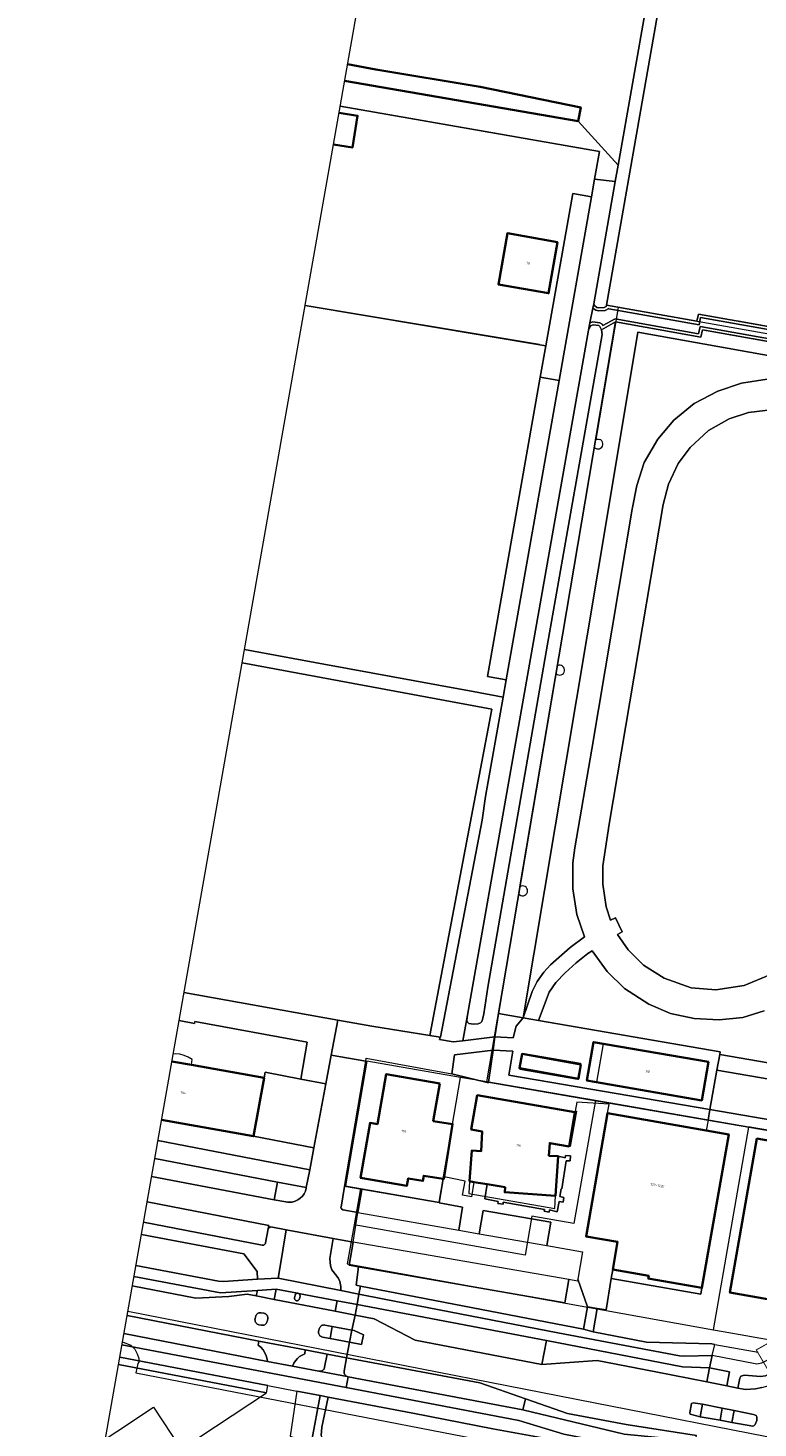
# Model space of a CAD drawing. Header units: metres. Extents: x 2514 to 227642, y 1683 to 852646.
# Tile 4 of 256: x 113345 to 113492, y 426248 to 426531. Entities that reach past the tile are written whole.
import ezdxf
from ezdxf.enums import TextEntityAlignment as Align
from ezdxf.lldxf.tags import DXFTag

# ---------------------------------------------------------------- set-up
doc = ezdxf.new("R2010")
doc.units = ezdxf.units.M
doc.linetypes.add('IE-TERREINAFSCHEIDING', pattern=[10, 8, -2])
doc.linetypes.add('XX-CENTER', pattern=[8, 5, -1, 1, -1])
for name, color, linetype, lineweight in [('B-WE-GK-BESCHOEIING-G', 252, 'GK-BESCHOEIING', 35), ('B-WE-GR-BEPLANTING_CULTUUR_BOSPLANTSOEN-GV', 252, 'Continuous', 18), ('B-WE-GR-BEPLANTING_CULTUUR_HEESTERS-GV', 252, 'Continuous', 18), ('B-WE-GR-GROENVOORZIENING-GV', 252, 'Continuous', 18), ('B-WE-IE-TERREINAFSCHEIDING-G', 252, 'IE-TERREINAFSCHEIDING', 18), ('B-WE-IE-TERREINAFSCHEIDING_KUNSTMATIG_HEKWERK-G', 252, 'IE-TERREINAFSCHEIDING-KUNSTMATIG', 18), ('B-WE-KG-GRENS_PERCEEL-GV', 252, 'KG-PERCEEL', 18), ('B-WE-OG-BEBOUWING-GV', 4, 'Continuous', 35), ('B-WE-OG-BEBOUWING_HUISNUMMER-T25-200', 7, 'Continuous', 25), ('B-WE-OG-BEBOUWING_LUIFEL-GV', 252, 'Continuous', 18), ('B-WE-OG-BEBOUWING_OVERBOUWING-GV', 4, 'Continuous', 18), ('B-WE-OG-BEBOUWING_SCHUUR-GV', 252, 'Continuous', 35), ('B-WE-OG-TERREIN_CULTUURSCHEIDING-GV', 252, 'Continuous', 18), ('B-WE-OG-WATER-GV', 252, 'Continuous', 18), ('B-WE-VH-VERHARDING_ASFALT-GV', 252, 'Continuous', 18), ('B-WE-VH-VERHARDING_BETONSTRAATSTEEN-GV', 252, 'Continuous', 18), ('B-WE-VH-VERHARDING_GESLOTEN-GV', 252, 'Continuous', 18), ('B-WE-VH-VERHARDING_OPEN-GV', 252, 'Continuous', 18), ('B-WE-VH-VERHARDING_TEGEL-GV', 252, 'Continuous', 18), ('B-WE-VH-VERHARDING_TEGEL_RUBBER-GV', 252, 'Continuous', 18), ('N-WE-KG-WERKGRENS-G', 7, 'XX-CENTER', 35)]:
    doc.layers.add(name, color=color, linetype=linetype, lineweight=lineweight)
doc.layers.add('X-XX-AL-HULPLIJN-G', color=6, linetype='Continuous', lineweight=18, plot=False)
doc.styles.add('NLCS-ISO-M200-T25', font='NLCS-ISO.ttf', dxfattribs={"height": 0.5})
doc.styles.get("Standard").update_dxf_attribs({"font": 'romans'})
doc.linetypes.add('GK-BESCHOEIING', pattern='A,30,-5,[1,NLCS.SHX,S=1,R=0,X=0,Y=0],-5', length=40)
doc.linetypes.add('IE-TERREINAFSCHEIDING-KUNSTMATIG', pattern='A,4,[82,NLCS.SHX,S=0.75,R=90,X=0,Y=0],4,-2', length=10)
tags = doc.linetypes.add('KG-PERCEEL', pattern='A,5.5,-2,["P",Standard,S=1.8,R=0,X=-0.5,Y=-0.9],-2,5.5,-2,[5,NLCS.SHX,S=0.75,R=0,X=0,Y=0],-2', length=19).pattern_tags.tags
tags[6] = DXFTag(74, 10)

msp = doc.modelspace()

# ---------------------------------------------------------------- linework, layer by layer
at = {"layer": 'B-WE-GK-BESCHOEIING-G', "ltscale": 0.5}
msp.add_lwpolyline([(113408.615, 426520.363), (113455.751, 426512.218), (113456.277, 426515.007), (113435.943, 426519.16), (113414.928, 426522.656), (113409.209, 426523.735)], dxfattribs=at)
at = {"layer": 'B-WE-GR-BEPLANTING_CULTUUR_BOSPLANTSOEN-GV'}
msp.add_lwpolyline([(113360.278, 426245.847), (113362.62, 426247.4), (113370.009, 426252.303), (113375.628, 426243.834), (113392.818, 426255.239), (113362.938, 426260.956)], dxfattribs=at)
at = {"layer": 'B-WE-GR-BEPLANTING_CULTUUR_HEESTERS-GV'}
for points in [[(113458.454, 426496.952), (113454.67, 426497.62), (113449.237, 426466.837), (113448.114, 426460.473), (113451.899, 426459.815)], [(113451.899, 426459.815), (113448.114, 426460.473), (113437.434, 426399.966), (113441.218, 426399.295)], [(113437.685, 426317.991), (113438.616, 426324.453), (113430.814, 426323.524), (113430.245, 426319.669), (113437.67, 426317.884)], [(113412.102, 426296.312), (113408.585, 426296.924), (113407.878, 426292.756), (113407.871, 426292.683), (113407.876, 426292.61), (113407.891, 426292.539), (113407.918, 426292.471), (113407.955, 426292.408), (113408.272, 426292.21), (113411.309, 426291.664)], [(113453.078, 426273.428), (113411.436, 426280.701), (113410.907, 426276.978), (113411.816, 426276.802), (113456.855, 426268.092), (113457.671, 426272.582), (113455.68, 426278.227), (113455.614, 426277.801), (113453.896, 426278.132)], [(113403.648, 426254.667), (113398.958, 426255.567), (113397.606, 426246.506), (113401.712, 426244.937), (113401.994, 426245.652)]]:
    msp.add_lwpolyline(points, close=True, dxfattribs=at)
for points in [[(113370.267, 426302.581), (113395.06, 426297.806), (113400.876, 426296.713), (113401.553, 426300.306), (113370.903, 426306.19)], [(113366.462, 426280.969), (113383.158, 426277.814), (113384.172, 426277.756), (113391.035, 426278.169), (113390.978, 426279.765), (113388.249, 426283.334), (113367.568, 426287.247)]]:
    msp.add_lwpolyline(points, dxfattribs=at)
at = {"layer": 'B-WE-GR-GROENVOORZIENING-GV'}
for points in [[(113444.662, 426331.005), (113439.669, 426331.862), (113438.955, 426327.177), (113442.668, 426326.99), (113443.256, 426329.302)], [(113512.488, 426315.511), (113509.588, 426316.023), (113508.202, 426308.062), (113482.377, 426312.455), (113482.006, 426310.358), (113510.211, 426305.5), (113510.857, 426306.08)], [(113454.198, 426303.12), (113453.183, 426303.169), (113453.155, 426302.721), (113451.732, 426303.028), (113451.209, 426295.06), (113440.93, 426295.752), (113441.004, 426296.759), (113437.374, 426297.38), (113436.887, 426294.41), (113439.596, 426293.928), (113439.556, 426293.466), (113440.593, 426293.387), (113440.604, 426293.751), (113448.973, 426292.289), (113448.905, 426291.927), (113449.908, 426291.747), (113449.978, 426292.224), (113451.554, 426291.829), (113451.905, 426293.9), (113452.749, 426293.754), (113452.884, 426294.732), (113452.052, 426294.884), (113452.322, 426296.484), (113452.452, 426296.477), (113453.363, 426302.136), (113454.131, 426302.105)]]:
    msp.add_lwpolyline(points, close=True, dxfattribs=at)
for points in [[(113370.903, 426306.19), (113401.553, 426300.306), (113402.389, 426304.74), (113390.244, 426307.093), (113371.644, 426310.401)], [(113510.211, 426305.5), (113482.006, 426310.358), (113481.632, 426308.243), (113486.148, 426307.455), (113480.739, 426276.456), (113480.514, 426275.177), (113462.449, 426278.351), (113461.384, 426272.004), (113459.627, 426272.295), (113458.797, 426267.566), (113469.591, 426265.499), (113482.727, 426265.135), (113483.322, 426265.027), (113492.08, 426263.431)], [(113499.731, 426273.172), (113486.416, 426275.499), (113491.852, 426306.605), (113499.797, 426305.222)]]:
    msp.add_lwpolyline(points, dxfattribs=at)
at = {"layer": 'B-WE-IE-TERREINAFSCHEIDING-G'}
for points in [[(113539.983, 426462.64), (113538.632, 426462.867), (113536.701, 426463.156), (113515.294, 426466.962), (113505.834, 426468.644), (113480.027, 426473.233), (113479.708, 426471.766), (113463.822, 426474.591), (113461.47, 426475.009)], [(113539.474, 426459.684), (113538.189, 426459.9), (113536.238, 426460.191), (113535.056, 426460.401), (113530.454, 426461.22), (113524.738, 426462.236), (113509.102, 426465.016), (113499.206, 426466.776), (113499.024, 426466.808), (113480.867, 426470.037), (113480.548, 426468.57), (113477.783, 426469.062), (113463.321, 426471.633)]]:
    msp.add_lwpolyline(points, dxfattribs=at)
at = {"layer": 'B-WE-IE-TERREINAFSCHEIDING_KUNSTMATIG_HEKWERK-G', "ltscale": 0.2}
for points in [[(113441.255, 426509.368), (113407.717, 426515.264)], [(113447.961, 426467.05), (113400.622, 426474.97)], [(113463.321, 426471.633), (113439.669, 426331.862)], [(113439.669, 426331.862), (113438.955, 426327.177), (113438.63, 426324.454), (113438.602, 426324.451), (113437.685, 426317.991)], [(113482.006, 426310.358), (113482.377, 426312.455), (113484.347, 426323.595), (113484.449, 426324.172), (113447.782, 426330.469), (113444.662, 426331.005), (113439.669, 426331.862)], [(113482.006, 426310.358), (113491.197, 426308.775), (113510.211, 426305.5), (113510.857, 426306.08), (113511.012, 426306.976), (113512.488, 426315.511), (113513.33, 426320.384)], [(113437.685, 426317.991), (113437.67, 426317.884), (113430.245, 426319.669)], [(113437.685, 426317.991), (113458.255, 426314.448), (113482.006, 426310.358)], [(113370.903, 426306.19), (113401.553, 426300.306)]]:
    msp.add_lwpolyline(points, dxfattribs=at)
at = {"layer": 'B-WE-KG-GRENS_PERCEEL-GV', "ltscale": 0.2}
for points in [[(113532.785, 426434.958), (113533.039, 426434.935), (113533.279, 426434.848), (113533.489, 426434.703), (113538.316, 426461.345), (113463.822, 426474.591), (113459.304, 426447.87), (113459.564, 426447.961), (113459.839, 426447.977), (113460.108, 426447.917)], [(113444.015, 426357.515), (113450.742, 426397.224), (113451.309, 426400.576), (113451.577, 426402.161), (113459.037, 426446.289), (113459.304, 426447.87)], [(113459.037, 426446.289), (113459.253, 426446.118), (113459.508, 426446.012), (113459.781, 426445.98), (113460.053, 426446.024), (113460.303, 426446.14), (113460.512, 426446.32), (113460.663, 426446.551), (113460.746, 426446.813), (113460.754, 426447.089), (113460.687, 426447.356), (113460.549, 426447.595), (113460.351, 426447.787), (113460.108, 426447.917)], [(113451.309, 426400.576), (113451.525, 426400.407), (113451.779, 426400.303), (113452.052, 426400.272), (113452.323, 426400.316), (113452.571, 426400.432), (113452.779, 426400.612), (113452.929, 426400.841), (113453.012, 426401.103), (113453.02, 426401.378), (113452.953, 426401.644), (113452.816, 426401.882), (113452.62, 426402.073), (113452.379, 426402.204), (113452.111, 426402.265), (113451.837, 426402.25), (113451.577, 426402.161)], [(113437.33, 426318.052), (113443.766, 426356.049)], [(113459.54, 426317.99), (113460.86, 426325.76), (113482.05, 426322.09), (113480.71, 426314.33)], [(113443.96, 426320.62), (113444.51, 426323.87), (113456.21, 426321.88), (113455.65, 426318.64)], [(113443.96, 426320.62), (113455.65, 426318.64)], [(113459.239, 426314.279), (113437.33, 426318.052), (113432.021, 426318.966)], [(113459.54, 426317.99), (113480.71, 426314.33)], [(113483.069, 426267.963), (113485.039, 426267.619), (113496.069, 426265.691), (113498.886, 426267.195), (113507.831, 426283.947), (113511.539, 426305.272), (113510.97, 426305.37), (113510.741, 426305.409), (113490.464, 426308.902), (113490.23, 426308.942)], [(113411.822, 426296.548), (113410.525, 426289.167)], [(113500.958, 426231.708), (113502.607, 426241.09), (113504.043, 426240.823), (113505.235, 426247.513), (113504.662, 426246.909), (113503.913, 426246.015), (113502.865, 426245.242), (113500.751, 426244.99), (113364.82, 426271.641)], [(113363.742, 426265.519), (113363.903, 426265.488), (113365.467, 426264.873), (113366.225, 426264.086), (113366.748, 426263.084), (113367.034, 426262.191), (113367.081, 426261.407), (113366.836, 426261.13), (113366.487, 426259.257), (113474.762, 426238.276), (113475.291, 426239.728), (113476.16, 426240.922), (113477.551, 426242.149), (113478.405, 426242.571)]]:
    msp.add_lwpolyline(points, dxfattribs=at)
for points in [[(113443.766, 426356.049), (113443.964, 426355.86), (113444.206, 426355.731), (113444.473, 426355.673), (113444.746, 426355.69), (113445.005, 426355.78), (113445.229, 426355.936), (113445.403, 426356.148), (113445.512, 426356.399), (113445.55, 426356.67), (113445.515, 426356.934), (113445.411, 426357.179), (113445.246, 426357.388), (113445.032, 426357.546), (113444.784, 426357.642), (113444.519, 426357.669), (113444.257, 426357.626), (113444.015, 426357.515)], [(113408.759, 426297.083), (113411.822, 426296.548), (113427.672, 426293.78), (113432.021, 426318.966), (113413.098, 426322.224)], [(113410.525, 426289.167), (113409.14, 426281.287), (113483.069, 426267.963), (113490.23, 426308.942), (113459.239, 426314.279), (113454.874, 426289.443), (113446.424, 426290.939), (113445.039, 426283.059)]]:
    msp.add_lwpolyline(points, close=True, dxfattribs=at)
at = {"layer": 'B-WE-OG-BEBOUWING-GV'}
for points in [[(113451.612, 426487.793), (113441.482, 426489.575), (113439.662, 426479.231), (113449.792, 426477.449)], [(113482.05, 426322.09), (113458.889, 426326.101), (113457.544, 426318.336), (113480.71, 426314.33)], [(113456.332, 426321.578), (113444.433, 426323.715), (113443.913, 426320.816), (113455.811, 426318.679)], [(113427.804, 426317.752), (113416.97, 426319.62), (113415.226, 426309.532), (113413.74, 426309.789), (113411.825, 426298.707), (113421.19, 426297.091), (113421.444, 426298.571), (113424.404, 426298.063), (113424.58, 426299.083), (113428.524, 426298.454), (113428.628, 426298.437), (113428.695, 426298.855), (113430.399, 426309.528), (113426.492, 426310.152)], [(113455.099, 426311.932), (113435.394, 426315.359), (113434.186, 426308.475), (113436.4, 426308.022), (113436.158, 426304.049), (113434.27, 426304.2), (113433.848, 426297.983), (113434.715, 426297.835), (113437.374, 426297.38), (113441.004, 426296.759), (113440.93, 426295.752), (113451.209, 426295.06), (113451.732, 426303.028), (113449.855, 426303.139), (113450.041, 426305.705), (113453.922, 426305.038)], [(113481.632, 426308.243), (113461.699, 426311.721), (113457.374, 426286.847), (113463.727, 426285.74), (113462.755, 426280.165), (113470.012, 426278.898), (113469.918, 426278.357), (113480.739, 426276.456), (113486.148, 426307.455)], [(113499.797, 426305.222), (113491.852, 426306.605), (113486.416, 426275.499), (113499.731, 426273.172), (113500.411, 426277.089), (113501.653, 426276.876), (113502.672, 426282.797), (113502.524, 426282.823), (113502.865, 426284.804), (113504.245, 426284.549), (113505.602, 426292.436), (113507.573, 426292.094), (113509.56, 426303.523), (113502.762, 426304.706), (113502.725, 426304.489), (113500, 426304.963), (113499.76, 426305.005)]]:
    msp.add_lwpolyline(points, close=True, dxfattribs=at)
msp.add_lwpolyline([(113371.644, 426310.401), (113390.244, 426307.093), (113392.345, 426318.908), (113377.666, 426321.518), (113373.725, 426322.219)], dxfattribs=at)
at = {"layer": 'B-WE-OG-BEBOUWING_LUIFEL-GV'}
msp.add_lwpolyline([(113373.725, 426322.219), (113377.666, 426321.518), (113377.834, 426322.614), (113377.049, 426323.082), (113376.203, 426323.428), (113375.315, 426323.645), (113374.405, 426323.726), (113373.987, 426323.702)], dxfattribs=at)
at = {"layer": 'B-WE-OG-BEBOUWING_OVERBOUWING-GV'}
msp.add_lwpolyline([(113451.209, 426295.06), (113440.93, 426295.752), (113441.004, 426296.759), (113433.848, 426297.983), (113433.68, 426295.509), (113451.036, 426292.515)], close=True, dxfattribs=at)
at = {"layer": 'B-WE-OG-BEBOUWING_SCHUUR-GV'}
msp.add_lwpolyline([(113406.356, 426507.532), (113410.209, 426506.911), (113411.237, 426513.304), (113407.479, 426513.909)], dxfattribs=at)
at = {"layer": 'B-WE-OG-TERREIN_CULTUURSCHEIDING-GV'}
for points in [[(113409.209, 426523.735), (113414.928, 426522.656), (113435.943, 426519.16), (113456.277, 426515.007), (113455.751, 426512.218), (113463.844, 426503.306), (113475.447, 426569.155)], [(113477.865, 426568.382), (113461.47, 426475.009), (113479.708, 426471.766), (113480.027, 426473.233), (113536.701, 426463.156), (113538.632, 426462.867), (113539.983, 426462.64), (113541.522, 426463.869), (113544.208, 426463.289), (113544.633, 426463.922), (113545.472, 426465.595), (113543.984, 426465.835), (113539.7, 426466.389), (113539.358, 426467.044), (113539.792, 426469.489), (113538.281, 426469.489), (113552.064, 426559.37)], [(113407.718, 426515.265), (113460.062, 426506.062), (113459.081, 426500.504), (113463.261, 426500), (113463.844, 426503.306), (113455.751, 426512.218), (113408.615, 426520.363)], [(113400.622, 426474.97), (113449.237, 426466.837), (113454.67, 426497.62), (113458.454, 426496.952), (113459.081, 426500.504), (113460.062, 426506.062), (113407.718, 426515.265)], [(113388.38, 426405.444), (113404.431, 426402.46), (113427.569, 426398.24), (113434.565, 426396.962), (113440.606, 426395.829), (113441.218, 426399.295), (113437.434, 426399.966), (113448.114, 426460.473), (113449.237, 426466.837), (113400.622, 426474.97)], [(113536.701, 426463.156), (113480.027, 426473.233), (113479.708, 426471.766), (113461.47, 426475.009), (113461.429, 426474.774), (113461.025, 426474.547), (113459.948, 426474.499), (113459.557, 426474.585), (113459.057, 426474.96), (113458.912, 426475.318), (113458.738, 426474.45), (113459.301, 426474.027), (113459.896, 426473.896), (113461.194, 426473.954), (113461.971, 426474.39), (113461.958, 426474.313), (113480.172, 426471.075), (113480.491, 426472.541), (113536.628, 426462.56)], [(113529.022, 426458.601), (113467.783, 426469.591), (113461.878, 426433.949), (113444.662, 426331.005), (113446.449, 426336.303), (113447.516, 426338.359), (113448.821, 426340.253), (113450.166, 426341.734), (113454.13, 426345.242), (113457.05, 426347.39), (113455.468, 426351.864), (113454.67, 426357.05), (113454.656, 426362.316), (113455.062, 426365.377), (113458.513, 426385.336), (113466.654, 426433.778), (113467.637, 426438.582), (113469.115, 426443.224), (113471.875, 426447.918), (113475.102, 426451.807), (113479.166, 426455.173), (113483.985, 426457.664), (113488.743, 426459.27), (113493.922, 426460.059)], [(113495.168, 426453.979), (113490.159, 426453.342), (113486.225, 426452.03), (113482.087, 426449.672), (113478.373, 426446.3), (113475.981, 426443.025), (113474.011, 426438.834), (113472.911, 426434.771), (113462.016, 426370.122), (113460.748, 426361.723), (113460.716, 426357.991), (113461.398, 426353.425), (113462.315, 426350.742), (113463.305, 426351.251), (113464.678, 426348.4), (113463.684, 426347.886), (113465.888, 426344.764), (113468.986, 426341.645), (113473.113, 426339.035), (113478.602, 426337.083), (113483.546, 426336.642), (113489.296, 426337.562), (113494.457, 426339.679)], [(113493.338, 426332.413), (113489.019, 426331.076), (113484.244, 426330.577), (113479.152, 426330.844), (113474.412, 426331.888), (113470.053, 426333.749), (113465.111, 426336.94), (113461.589, 426340.392), (113458.572, 426344.55), (113457.728, 426344.008), (113455.373, 426342.118), (113453.121, 426340.11), (113451.278, 426338.166), (113449.924, 426336.176), (113447.782, 426330.469), (113484.449, 426324.172), (113484.347, 426323.595), (113504.314, 426320.168)], [(113365.734, 426276.837), (113378.572, 426274.384), (113385.223, 426274.695), (113388.912, 426275.159), (113390.778, 426274.8), (113391.002, 426275.928), (113383.535, 426275.453), (113366.068, 426278.733)], [(113364.038, 426267.201), (113393.031, 426261.594), (113392.974, 426262.01), (113392.794, 426262.688), (113392.512, 426263.33), (113392.134, 426263.921), (113391.669, 426264.447), (113391.129, 426264.894), (113391.297, 426265.705), (113364.677, 426270.833)], [(113362.938, 426260.956), (113392.818, 426255.239), (113393.128, 426256.685), (113363.197, 426262.427)]]:
    msp.add_lwpolyline(points, dxfattribs=at)
for points in [[(113463.261, 426500), (113459.081, 426500.504), (113458.454, 426496.952), (113451.899, 426459.815), (113441.218, 426399.295), (113440.606, 426395.829), (113437.028, 426375.756), (113436.397, 426370.984), (113427.954, 426327.102), (113427.872, 426327.115), (113427.769, 426326.608), (113430.502, 426326.155), (113432.497, 426326.396), (113433.404, 426331.534), (113457.839, 426469.977), (113458.142, 426471.484), (113458.738, 426474.45), (113458.912, 426475.318)], [(113439.662, 426479.231), (113441.482, 426489.575), (113451.612, 426487.793), (113449.792, 426477.449)], [(113439.669, 426331.862), (113463.321, 426471.633), (113460.476, 426470.05), (113460.634, 426469.112), (113449.56, 426406.524), (113437.548, 426337.201), (113436.746, 426331.834), (113436.462, 426330.661), (113436.299, 426330.275), (113436.052, 426329.975), (113435.549, 426329.817), (113434.657, 426329.728), (113433.716, 426329.87), (113433.483, 426330.039), (113433.267, 426330.445), (113433.404, 426331.534), (113432.497, 426326.396), (113438.955, 426327.177)], [(113480.548, 426468.57), (113463.321, 426471.633), (113439.669, 426331.862), (113444.662, 426331.005), (113461.878, 426433.949), (113467.783, 426469.591), (113529.022, 426458.601), (113530.623, 426458.313), (113530.857, 426459.499), (113534.054, 426458.898), (113533.831, 426457.738), (113534.57, 426457.605), (113535.056, 426460.401), (113480.867, 426470.037)], [(113480.084, 426469.262), (113463.217, 426472.261), (113460.758, 426470.893), (113460.637, 426471.165), (113460.14, 426471.465), (113458.735, 426471.672), (113458.142, 426471.484), (113457.839, 426469.977), (113458.231, 426470.883), (113458.784, 426471.058), (113459.933, 426470.889), (113460.165, 426470.749), (113460.476, 426470.05), (113463.321, 426471.633), (113480.548, 426468.57), (113480.867, 426470.037), (113535.056, 426460.401), (113536.238, 426460.191), (113538.189, 426459.9), (113541.701, 426459.309), (113542.033, 426459.862), (113538.283, 426460.493), (113536.335, 426460.783), (113480.403, 426470.729)], [(113449.347, 426265.792), (113411.13, 426273.098), (113410.73, 426270.939), (113414.547, 426270.203), (113422.852, 426265.881), (113448.395, 426260.944)], [(113507.468, 426268.951), (113505.599, 426269.191), (113502.489, 426264.051), (113501.691, 426263.069), (113494.462, 426259.071), (113493.582, 426258.66), (113492.573, 426258.503), (113489.337, 426258.828), (113488.634, 426258.579), (113488.424, 426258.183), (113488.01, 426256.194), (113489.564, 426255.903), (113491.588, 426256.062), (113492.826, 426256.292), (113495.061, 426256.939), (113496.307, 426257.494), (113501.037, 426260.152), (113502.845, 426261.006), (113503.831, 426261.718), (113504.421, 426262.301), (113505.741, 426263.94), (113506.367, 426264.991), (113506.796, 426265.968), (113507.192, 426267.419)], [(113405.068, 426263.047), (113400.676, 426263.893), (113400.557, 426263.107), (113400.016, 426262.868), (113399.516, 426262.553), (113399.068, 426262.167), (113398.682, 426261.72), (113398.366, 426261.22), (113398.103, 426260.613), (113403.415, 426259.596), (113403.568, 426259.584), (113403.721, 426259.594), (113403.87, 426259.628), (113404.013, 426259.683), (113404.151, 426259.762), (113404.274, 426259.862), (113404.381, 426259.979), (113404.469, 426260.112), (113404.534, 426260.256), (113404.577, 426260.409)], [(113435.886, 426257.248), (113408.998, 426262.311), (113408.502, 426259.627), (113408.489, 426259.476), (113408.499, 426259.325), (113408.532, 426259.177), (113408.587, 426259.036), (113408.663, 426258.904), (113408.757, 426258.786), (113408.874, 426258.677), (113409.005, 426258.586), (113409.149, 426258.516), (113409.303, 426258.483), (113444.591, 426251.799), (113445.131, 426254.032)], [(113422.405, 426251.128), (113405.29, 426254.343), (113403.981, 426248.278), (113403.865, 426246.581), (113404.115, 426245.763), (113404.483, 426245.116), (113404.969, 426244.621), (113405.852, 426244.116), (113406.556, 426243.884), (113429.909, 426239.371), (113455.291, 426234.633), (113458.537, 426237.231), (113465.596, 426235.973), (113468.005, 426232.417), (113473.81, 426231.355), (113477.553, 426240.56), (113462.215, 426243.664), (113438.552, 426247.986)], [(113445.354, 426253.955), (113445.131, 426254.032), (113444.591, 426251.799), (113465.06, 426246.846), (113479.485, 426245.485), (113479.657, 426246.615), (113465.421, 426248.804), (113453.613, 426251.041)]]:
    msp.add_lwpolyline(points, close=True, dxfattribs=at)
at = {"layer": 'B-WE-OG-WATER-GV'}
for points in [[(113477.087, 426569.323), (113476.523, 426569.455), (113475.576, 426569.36), (113475.447, 426569.155), (113463.844, 426503.306), (113463.261, 426500), (113458.912, 426475.318), (113459.057, 426474.96), (113459.557, 426474.585), (113459.948, 426474.499), (113461.025, 426474.547), (113461.429, 426474.774), (113461.47, 426475.009), (113477.865, 426568.382), (113477.668, 426568.933)], [(113459.933, 426470.889), (113458.784, 426471.058), (113458.231, 426470.883), (113457.839, 426469.977), (113433.404, 426331.534), (113433.267, 426330.445), (113433.483, 426330.039), (113433.716, 426329.87), (113434.657, 426329.728), (113435.549, 426329.817), (113436.052, 426329.975), (113436.299, 426330.275), (113436.462, 426330.661), (113436.746, 426331.834), (113437.548, 426337.201), (113449.56, 426406.524), (113460.634, 426469.112), (113460.476, 426470.05), (113460.165, 426470.749)]]:
    msp.add_lwpolyline(points, close=True, dxfattribs=at)
msp.add_lwpolyline([(113408.615, 426520.363), (113455.751, 426512.218), (113456.277, 426515.007), (113435.943, 426519.16), (113414.928, 426522.656), (113409.209, 426523.735)], dxfattribs=at)
at = {"layer": 'B-WE-VH-VERHARDING_ASFALT-GV'}
for points in [[(113493.922, 426460.059), (113488.743, 426459.27), (113483.985, 426457.664), (113479.166, 426455.173), (113475.102, 426451.807), (113471.875, 426447.918), (113469.115, 426443.224), (113467.637, 426438.582), (113466.654, 426433.778), (113458.513, 426385.336), (113455.062, 426365.377), (113454.656, 426362.316), (113454.67, 426357.05), (113455.468, 426351.864), (113457.05, 426347.39), (113454.13, 426345.242), (113450.166, 426341.734), (113448.821, 426340.253), (113447.516, 426338.359), (113446.449, 426336.303), (113444.662, 426331.005), (113447.782, 426330.469), (113449.924, 426336.176), (113451.278, 426338.166), (113453.121, 426340.11), (113455.373, 426342.118), (113457.728, 426344.008), (113458.572, 426344.55), (113461.589, 426340.392), (113465.111, 426336.94), (113470.053, 426333.749), (113474.412, 426331.888), (113479.152, 426330.844), (113484.244, 426330.577), (113489.019, 426331.076), (113493.338, 426332.413)], [(113494.457, 426339.679), (113489.296, 426337.562), (113483.546, 426336.642), (113478.602, 426337.083), (113473.113, 426339.035), (113468.986, 426341.645), (113465.888, 426344.764), (113463.684, 426347.886), (113464.678, 426348.4), (113463.305, 426351.251), (113462.315, 426350.742), (113461.398, 426353.425), (113460.716, 426357.991), (113460.748, 426361.723), (113462.016, 426370.122), (113472.911, 426434.771), (113474.011, 426438.834), (113475.981, 426443.025), (113478.373, 426446.3), (113482.087, 426449.672), (113486.225, 426452.03), (113490.159, 426453.342), (113495.168, 426453.979)], [(113364.677, 426270.833), (113391.297, 426265.705), (113400.676, 426263.893), (113405.068, 426263.047), (113408.998, 426262.311), (113409.607, 426265.459), (113405.669, 426266.241), (113404.148, 426266.486), (113404, 426266.525), (113403.86, 426266.587), (113403.732, 426266.671), (113403.618, 426266.773), (113403.522, 426266.892), (113403.446, 426267.025), (113403.391, 426267.167), (113403.359, 426267.317), (113403.352, 426267.47), (113403.368, 426267.622), (113403.487, 426268.14), (113403.534, 426268.303), (113403.608, 426268.455), (113403.706, 426268.593), (113403.827, 426268.712), (113403.966, 426268.809), (113404.119, 426268.88), (113404.283, 426268.925), (113404.451, 426268.941), (113404.62, 426268.929), (113406.114, 426268.657), (113410.068, 426267.885), (113410.73, 426270.939), (113406.706, 426271.718), (113394.408, 426274.098), (113390.778, 426274.8), (113388.912, 426275.159), (113385.223, 426274.695), (113378.572, 426274.384), (113365.734, 426276.837)], [(113403.865, 426246.581), (113403.981, 426248.278), (113405.29, 426254.343), (113403.648, 426254.667), (113401.994, 426245.652)]]:
    msp.add_lwpolyline(points, dxfattribs=at)
msp.add_lwpolyline([(113391.815, 426268.893), (113391.29, 426268.98), (113391.127, 426269.035), (113390.975, 426269.117), (113390.84, 426269.223), (113390.724, 426269.35), (113390.63, 426269.494), (113390.562, 426269.653), (113390.522, 426269.82), (113390.51, 426269.992), (113390.527, 426270.163), (113390.618, 426270.594), (113390.654, 426270.746), (113390.714, 426270.89), (113390.796, 426271.023), (113390.898, 426271.141), (113391.017, 426271.241), (113391.151, 426271.321), (113391.296, 426271.379), (113391.448, 426271.413), (113391.604, 426271.422), (113391.759, 426271.406), (113392.278, 426271.331), (113392.432, 426271.295), (113392.577, 426271.234), (113392.712, 426271.151), (113392.831, 426271.047), (113392.932, 426270.926), (113393.012, 426270.79), (113393.07, 426270.643), (113393.103, 426270.489), (113393.111, 426270.331), (113393.094, 426270.174), (113392.985, 426269.667), (113392.931, 426269.504), (113392.852, 426269.352), (113392.748, 426269.216), (113392.622, 426269.099), (113392.479, 426269.005), (113392.323, 426268.935), (113392.157, 426268.893), (113391.986, 426268.879)], close=True, dxfattribs=at)
at = {"layer": 'B-WE-VH-VERHARDING_ASFALT-GV', "flags": 128}
msp.add_lwpolyline([(113403.865, 426246.581), (113403.981, 426248.278), (113405.29, 426254.343), (113403.648, 426254.667), (113401.994, 426245.652)], dxfattribs=at)
at = {"layer": 'B-WE-VH-VERHARDING_BETONSTRAATSTEEN-GV'}
for points in [[(113368.722, 426293.806), (113393.331, 426289.034), (113393.205, 426288.374), (113393.281, 426288.542), (113393.335, 426288.605), (113393.398, 426288.657), (113393.469, 426288.699), (113393.547, 426288.727), (113393.628, 426288.742), (113393.71, 426288.743), (113396.805, 426288.178), (113406.318, 426286.443), (113410.334, 426285.71), (113411.309, 426291.664), (113408.272, 426292.21), (113407.955, 426292.408), (113407.918, 426292.471), (113407.891, 426292.539), (113407.876, 426292.61), (113407.871, 426292.683), (113407.878, 426292.756), (113408.585, 426296.924), (113412.879, 426322.228), (113405.918, 426323.46), (113404.822, 426317.644), (113402.389, 426304.74), (113401.553, 426300.306), (113400.876, 426296.713), (113400.852, 426296.588), (113400.689, 426296.007), (113400.43, 426295.463), (113400.08, 426294.971), (113399.652, 426294.547), (113399.157, 426294.203), (113398.61, 426293.948), (113398.028, 426293.791), (113397.427, 426293.737), (113397.094, 426293.751), (113396.764, 426293.797), (113394.377, 426294.248), (113369.623, 426298.919)], [(113369.623, 426298.919), (113394.377, 426294.248), (113395.06, 426297.806), (113370.267, 426302.581)], [(113368.005, 426289.729), (113391.965, 426285.083), (113392.042, 426285.073), (113392.12, 426285.073), (113392.197, 426285.084), (113392.272, 426285.104), (113392.355, 426285.139), (113392.432, 426285.187), (113392.501, 426285.245), (113392.56, 426285.313), (113392.608, 426285.389), (113392.645, 426285.472), (113392.668, 426285.559), (113393.205, 426288.374), (113393.331, 426289.034), (113368.722, 426293.806)]]:
    msp.add_lwpolyline(points, dxfattribs=at)
for points in [[(113406.318, 426286.443), (113396.805, 426288.178), (113395.457, 426279.966), (113395.16, 426278.43), (113407.866, 426275.886), (113407.859, 426276.691), (113407.644, 426277.746), (113407.346, 426278.322), (113407.049, 426278.795), (113406.022, 426280.109), (113405.755, 426280.901), (113405.663, 426281.608), (113405.643, 426282.346)], [(113391.759, 426271.406), (113391.604, 426271.422), (113391.448, 426271.413), (113391.296, 426271.379), (113391.151, 426271.321), (113391.017, 426271.241), (113390.898, 426271.141), (113390.796, 426271.023), (113390.714, 426270.89), (113390.654, 426270.746), (113390.618, 426270.594), (113390.527, 426270.163), (113390.51, 426269.992), (113390.522, 426269.82), (113390.562, 426269.653), (113390.63, 426269.494), (113390.724, 426269.35), (113390.84, 426269.223), (113390.975, 426269.117), (113391.127, 426269.035), (113391.29, 426268.98), (113391.815, 426268.893), (113391.986, 426268.879), (113392.157, 426268.893), (113392.323, 426268.935), (113392.479, 426269.005), (113392.622, 426269.099), (113392.748, 426269.216), (113392.852, 426269.352), (113392.931, 426269.504), (113392.985, 426269.667), (113393.094, 426270.174), (113393.111, 426270.331), (113393.103, 426270.489), (113393.07, 426270.643), (113393.012, 426270.79), (113392.932, 426270.926), (113392.831, 426271.047), (113392.712, 426271.151), (113392.577, 426271.234), (113392.432, 426271.295), (113392.278, 426271.331)], [(113404.62, 426268.929), (113404.451, 426268.941), (113404.283, 426268.925), (113404.119, 426268.88), (113403.966, 426268.809), (113403.827, 426268.712), (113403.706, 426268.593), (113403.608, 426268.455), (113403.534, 426268.303), (113403.487, 426268.14), (113403.368, 426267.622), (113403.352, 426267.47), (113403.359, 426267.317), (113403.391, 426267.167), (113403.446, 426267.025), (113403.522, 426266.892), (113403.618, 426266.773), (113403.732, 426266.671), (113403.86, 426266.587), (113404, 426266.525), (113404.148, 426266.486), (113405.669, 426266.241), (113406.114, 426268.657)], [(113410.547, 426267.799), (113410.068, 426267.885), (113409.607, 426265.459), (113412.045, 426264.987), (113412.398, 426266.926)]]:
    msp.add_lwpolyline(points, close=True, dxfattribs=at)
at = {"layer": 'B-WE-VH-VERHARDING_GESLOTEN-GV'}
for points in [[(113366.068, 426278.733), (113383.535, 426275.453), (113391.002, 426275.928), (113394.808, 426276.167), (113399.1, 426275.354), (113399.193, 426275.341), (113399.279, 426275.322), (113407.119, 426273.852), (113411.13, 426273.098), (113411.511, 426275.156), (113407.866, 426275.886), (113395.16, 426278.43), (113391.035, 426278.169), (113384.172, 426277.756), (113383.158, 426277.814), (113366.462, 426280.969)], [(113492.826, 426256.292), (113491.588, 426256.062), (113489.564, 426255.903), (113488.01, 426256.194), (113485.76, 426256.644), (113481.715, 426257.459), (113471.446, 426259.507), (113459.617, 426261.75), (113448.395, 426260.944), (113422.852, 426265.881), (113414.547, 426270.203), (113410.73, 426270.939), (113410.068, 426267.885), (113410.547, 426267.799), (113412.398, 426266.926), (113412.045, 426264.987), (113409.607, 426265.459), (113408.998, 426262.311), (113435.886, 426257.248), (113445.131, 426254.032), (113445.354, 426253.955), (113453.613, 426251.041), (113465.421, 426248.804), (113479.657, 426246.615)], [(113363.64, 426264.941), (113408.89, 426256.316), (113409.303, 426258.483), (113409.149, 426258.516), (113403.415, 426259.596), (113398.103, 426260.613), (113393.031, 426261.594), (113364.038, 426267.201)], [(113363.197, 426262.427), (113393.128, 426256.685), (113398.958, 426255.567), (113403.648, 426254.667), (113405.29, 426254.343), (113422.405, 426251.128), (113438.552, 426247.986), (113462.215, 426243.664), (113477.553, 426240.56), (113485.58, 426238.936), (113487.55, 426240.51), (113487.53, 426240.535), (113486.623, 426241.344), (113485.899, 426241.693), (113478.984, 426243.023), (113464.646, 426244.593), (113452.862, 426246.864), (113443.761, 426249.67), (113408.89, 426256.316), (113363.64, 426264.941)]]:
    msp.add_lwpolyline(points, dxfattribs=at)
for points in [[(113416.616, 426274.134), (113411.511, 426275.156), (113411.13, 426273.098), (113449.347, 426265.792), (113476.836, 426260.514), (113482.3, 426260.303), (113482.836, 426262.78), (113477.231, 426262.613), (113476.224, 426262.686), (113451.687, 426267.358)], [(113444.591, 426251.799), (113409.303, 426258.483), (113408.89, 426256.316), (113443.761, 426249.67), (113452.862, 426246.864), (113464.646, 426244.593), (113478.984, 426243.023), (113479.485, 426245.485), (113465.06, 426246.846)], [(113486.797, 426249.249), (113484.407, 426249.717), (113480.365, 426250.394), (113478.397, 426250.939), (113478.319, 426251.184), (113478.669, 426253.092), (113478.973, 426253.243), (113480.879, 426252.917), (113484.839, 426252.115), (113487.238, 426251.63), (113491.191, 426250.859), (113491.686, 426250.655), (113491.856, 426250.359), (113491.827, 426249.668), (113491.524, 426248.856), (113491.232, 426248.583), (113490.996, 426248.517)]]:
    msp.add_lwpolyline(points, close=True, dxfattribs=at)
at = {"layer": 'B-WE-VH-VERHARDING_OPEN-GV'}
for points in [[(113459.301, 426474.027), (113458.738, 426474.45), (113458.142, 426471.484), (113458.735, 426471.672), (113460.14, 426471.465), (113460.637, 426471.165), (113460.758, 426470.893), (113463.217, 426472.261), (113480.084, 426469.262), (113480.403, 426470.729), (113536.335, 426460.783), (113538.283, 426460.493), (113542.033, 426459.862), (113543.03, 426461.519), (113538.538, 426462.275), (113536.628, 426462.56), (113480.491, 426472.541), (113480.172, 426471.075), (113461.958, 426474.313), (113461.971, 426474.39), (113461.194, 426473.954), (113459.896, 426473.896)], [(113414.113, 426329.358), (113407.251, 426330.529), (113405.918, 426323.46), (113412.879, 426322.228), (113412.988, 426322.865), (113430.245, 426319.669), (113430.814, 426323.524), (113438.616, 426324.453), (113438.955, 426327.177), (113432.497, 426326.396), (113430.502, 426326.155), (113427.769, 426326.608), (113427.872, 426327.115), (113425.835, 426327.447)], [(113447.782, 426330.469), (113444.662, 426331.005), (113443.256, 426329.302), (113442.668, 426326.99), (113438.955, 426327.177), (113438.616, 426324.453), (113442.597, 426324.254), (113441.783, 426319.446), (113482.377, 426312.455), (113483.791, 426320.451), (113484.347, 426323.595), (113484.449, 426324.172)], [(113458.889, 426326.101), (113482.05, 426322.09), (113480.71, 426314.33), (113457.544, 426318.336)], [(113442.597, 426324.254), (113438.616, 426324.453), (113437.685, 426317.991), (113482.006, 426310.358), (113482.377, 426312.455), (113441.783, 426319.446)], [(113456.332, 426321.578), (113455.811, 426318.679), (113443.913, 426320.816), (113444.433, 426323.715)], [(113399.745, 426318.64), (113392.569, 426320.031), (113392.345, 426318.908), (113390.244, 426307.093), (113402.389, 426304.74), (113404.822, 426317.644)], [(113509.588, 426316.023), (113483.791, 426320.451), (113482.377, 426312.455), (113508.202, 426308.062)], [(113427.725, 426293.595), (113412.102, 426296.312), (113411.309, 426291.664), (113431.637, 426288.1), (113432.409, 426292.781)], [(113450.233, 426289.725), (113436.572, 426292.109), (113435.777, 426287.374), (113449.442, 426285.004)], [(113410.334, 426285.71), (113406.318, 426286.443), (113405.643, 426282.346), (113405.663, 426281.608), (113405.755, 426280.901), (113406.022, 426280.109), (113407.049, 426278.795), (113407.346, 426278.322), (113407.644, 426277.746), (113407.859, 426276.691), (113407.866, 426275.886), (113411.511, 426275.156), (113411.816, 426276.802), (113410.907, 426276.978), (113411.436, 426280.701), (113409.509, 426281.037)], [(113453.896, 426278.132), (113410.334, 426285.71), (113409.509, 426281.037), (113411.436, 426280.701), (113453.078, 426273.428)], [(113470.012, 426278.898), (113462.755, 426280.165), (113462.449, 426278.351), (113480.514, 426275.177), (113480.739, 426276.456), (113469.918, 426278.357)], [(113394.408, 426274.098), (113394.808, 426276.167), (113391.002, 426275.928), (113390.778, 426274.8)], [(113399.1, 426275.354), (113394.808, 426276.167), (113394.408, 426274.098), (113406.706, 426271.718), (113407.119, 426273.852), (113399.279, 426275.322), (113399.351, 426275.289), (113399.418, 426275.244), (113399.476, 426275.19), (113399.526, 426275.128), (113399.565, 426275.058), (113399.592, 426274.983), (113399.608, 426274.905), (113399.611, 426274.825), (113399.601, 426274.746), (113399.489, 426274.221), (113399.462, 426274.139), (113399.421, 426274.063), (113399.368, 426273.994), (113399.303, 426273.936), (113399.23, 426273.89), (113399.15, 426273.857), (113399.066, 426273.839), (113398.979, 426273.835), (113398.893, 426273.846), (113398.811, 426273.872), (113398.734, 426273.911), (113398.665, 426273.963), (113398.605, 426274.027), (113398.558, 426274.099), (113398.525, 426274.173), (113398.505, 426274.251), (113398.498, 426274.331), (113398.503, 426274.411), (113398.62, 426274.988), (113398.644, 426275.054), (113398.677, 426275.115), (113398.719, 426275.171), (113398.78, 426275.233), (113398.851, 426275.284), (113398.929, 426275.322), (113399.013, 426275.345)], [(113456.855, 426268.092), (113411.816, 426276.802), (113411.511, 426275.156), (113416.616, 426274.134), (113451.687, 426267.358), (113476.224, 426262.686), (113477.231, 426262.613), (113482.836, 426262.78), (113483.322, 426265.027), (113482.727, 426265.135), (113469.591, 426265.499), (113458.797, 426267.566)], [(113411.13, 426273.098), (113407.119, 426273.852), (113406.706, 426271.718), (113410.73, 426270.939)], [(113507.895, 426271.295), (113504.456, 426271.887), (113500.72, 426265.629), (113499.899, 426264.864), (113492.803, 426261.256), (113492.496, 426261.131), (113492.172, 426261.058), (113491.841, 426261.04), (113491.511, 426261.076), (113482.836, 426262.78), (113482.3, 426260.303), (113486.345, 426259.488), (113485.76, 426256.644), (113488.01, 426256.194), (113488.424, 426258.183), (113488.634, 426258.579), (113489.337, 426258.828), (113492.573, 426258.503), (113493.582, 426258.66), (113494.462, 426259.071), (113501.691, 426263.069), (113502.489, 426264.051), (113505.599, 426269.191), (113507.468, 426268.951)], [(113410.068, 426267.885), (113406.114, 426268.657), (113405.669, 426266.241), (113409.607, 426265.459)], [(113400.676, 426263.893), (113391.297, 426265.705), (113391.129, 426264.894), (113391.669, 426264.447), (113392.134, 426263.921), (113392.512, 426263.33), (113392.794, 426262.688), (113392.974, 426262.01), (113393.031, 426261.594), (113398.103, 426260.613), (113398.366, 426261.22), (113398.682, 426261.72), (113399.068, 426262.167), (113399.516, 426262.553), (113400.016, 426262.868), (113400.557, 426263.107)], [(113476.836, 426260.514), (113449.347, 426265.792), (113448.395, 426260.944), (113459.617, 426261.75), (113471.446, 426259.507), (113481.715, 426257.459), (113482.3, 426260.303)], [(113408.998, 426262.311), (113405.068, 426263.047), (113404.577, 426260.409), (113404.534, 426260.256), (113404.469, 426260.112), (113404.381, 426259.979), (113404.274, 426259.862), (113404.151, 426259.762), (113404.013, 426259.683), (113403.87, 426259.628), (113403.721, 426259.594), (113403.568, 426259.584), (113403.415, 426259.596), (113409.149, 426258.516), (113409.005, 426258.586), (113408.874, 426258.677), (113408.757, 426258.786), (113408.663, 426258.904), (113408.587, 426259.036), (113408.532, 426259.177), (113408.499, 426259.325), (113408.489, 426259.476), (113408.502, 426259.627)], [(113486.345, 426259.488), (113482.3, 426260.303), (113481.715, 426257.459), (113485.76, 426256.644)], [(113480.879, 426252.917), (113478.973, 426253.243), (113478.669, 426253.092), (113478.319, 426251.184), (113478.397, 426250.939), (113480.365, 426250.394)], [(113484.839, 426252.115), (113480.879, 426252.917), (113480.365, 426250.394), (113484.407, 426249.717)], [(113487.238, 426251.63), (113484.839, 426252.115), (113484.407, 426249.717), (113486.797, 426249.249)], [(113491.191, 426250.859), (113487.238, 426251.63), (113486.797, 426249.249), (113490.996, 426248.517), (113491.232, 426248.583), (113491.524, 426248.856), (113491.827, 426249.668), (113491.856, 426250.359), (113491.686, 426250.655)]]:
    msp.add_lwpolyline(points, close=True, dxfattribs=at)
for points in [[(113375.174, 426330.444), (113378.33, 426329.846), (113378.38, 426330.289), (113401.032, 426326.116), (113399.745, 426318.64), (113404.822, 426317.644), (113405.918, 426323.46), (113407.251, 426330.529), (113376.179, 426336.15)], [(113513.047, 426318.747), (113510.516, 426319.159), (113506.772, 426319.768), (113504.314, 426320.168), (113484.347, 426323.595), (113483.791, 426320.451), (113509.588, 426316.023), (113512.488, 426315.511), (113514.243, 426315.201), (113514.881, 426318.448)], [(113367.568, 426287.247), (113388.249, 426283.334), (113390.978, 426279.765), (113391.035, 426278.169), (113395.16, 426278.43), (113395.457, 426279.966), (113396.805, 426288.178), (113393.71, 426288.743), (113393.628, 426288.742), (113393.547, 426288.727), (113393.469, 426288.699), (113393.398, 426288.657), (113393.335, 426288.605), (113393.281, 426288.542), (113393.205, 426288.374), (113392.668, 426285.559), (113392.645, 426285.472), (113392.608, 426285.389), (113392.56, 426285.313), (113392.501, 426285.245), (113392.432, 426285.187), (113392.355, 426285.139), (113392.272, 426285.104), (113392.197, 426285.084), (113392.12, 426285.073), (113392.042, 426285.073), (113391.965, 426285.083), (113368.005, 426289.729)]]:
    msp.add_lwpolyline(points, dxfattribs=at)
at = {"layer": 'B-WE-VH-VERHARDING_TEGEL-GV'}
for points in [[(113387.91, 426402.774), (113438.32, 426393.395), (113425.835, 426327.447), (113427.872, 426327.115), (113427.954, 426327.102), (113436.397, 426370.984), (113437.028, 426375.756), (113440.606, 426395.829), (113434.565, 426396.962), (113427.569, 426398.24), (113404.431, 426402.46), (113388.38, 426405.444)], [(113373.725, 426322.219), (113377.666, 426321.518), (113392.345, 426318.908), (113392.569, 426320.031), (113399.745, 426318.64), (113401.032, 426326.116), (113378.38, 426330.289), (113378.33, 426329.846), (113375.174, 426330.444)]]:
    msp.add_lwpolyline(points, dxfattribs=at)
for points in [[(113462.022, 426313.575), (113455.508, 426314.002), (113455.134, 426312.17), (113455.393, 426312.151), (113454.136, 426304.998), (113453.922, 426305.038), (113450.041, 426305.705), (113449.855, 426303.139), (113451.732, 426303.028), (113453.155, 426302.721), (113453.183, 426303.169), (113454.198, 426303.12), (113454.131, 426302.105), (113453.363, 426302.136), (113452.452, 426296.477), (113452.322, 426296.484), (113452.052, 426294.884), (113452.884, 426294.732), (113452.749, 426293.754), (113451.905, 426293.9), (113451.554, 426291.829), (113449.978, 426292.224), (113449.908, 426291.747), (113448.905, 426291.927), (113448.973, 426292.289), (113440.604, 426293.751), (113440.593, 426293.387), (113439.556, 426293.466), (113439.596, 426293.928), (113436.887, 426294.41), (113437.374, 426297.38), (113434.715, 426297.835), (113434.207, 426294.869), (113432.422, 426295.181), (113432.958, 426298.023), (113428.695, 426298.855), (113428.628, 426298.437), (113428.524, 426298.454), (113427.725, 426293.595), (113432.409, 426292.781), (113431.637, 426288.1), (113435.777, 426287.374), (113436.572, 426292.109), (113450.233, 426289.725), (113449.442, 426285.004), (113456.658, 426283.731), (113455.68, 426278.227), (113457.671, 426272.582), (113459.627, 426272.295), (113461.384, 426272.004), (113462.449, 426278.351), (113462.755, 426280.165), (113463.727, 426285.74), (113457.374, 426286.847), (113461.699, 426311.721)], [(113400.876, 426296.713), (113395.06, 426297.806), (113394.377, 426294.248), (113396.764, 426293.797), (113397.094, 426293.751), (113397.427, 426293.737), (113398.028, 426293.791), (113398.61, 426293.948), (113399.157, 426294.203), (113399.652, 426294.547), (113400.08, 426294.971), (113400.43, 426295.463), (113400.689, 426296.007), (113400.852, 426296.588)], [(113399.193, 426275.341), (113399.1, 426275.354), (113399.013, 426275.345), (113398.929, 426275.322), (113398.851, 426275.284), (113398.78, 426275.233), (113398.719, 426275.171), (113398.677, 426275.115), (113398.644, 426275.054), (113398.62, 426274.988), (113398.503, 426274.411), (113398.498, 426274.331), (113398.505, 426274.251), (113398.525, 426274.173), (113398.558, 426274.099), (113398.605, 426274.027), (113398.665, 426273.963), (113398.734, 426273.911), (113398.811, 426273.872), (113398.893, 426273.846), (113398.979, 426273.835), (113399.066, 426273.839), (113399.15, 426273.857), (113399.23, 426273.89), (113399.303, 426273.936), (113399.368, 426273.994), (113399.421, 426274.063), (113399.462, 426274.139), (113399.489, 426274.221), (113399.601, 426274.746), (113399.611, 426274.825), (113399.608, 426274.905), (113399.592, 426274.983), (113399.565, 426275.058), (113399.526, 426275.128), (113399.476, 426275.19), (113399.418, 426275.244), (113399.351, 426275.289), (113399.279, 426275.322)], [(113459.627, 426272.295), (113457.671, 426272.582), (113456.855, 426268.092), (113458.797, 426267.566)]]:
    msp.add_lwpolyline(points, close=True, dxfattribs=at)
at = {"layer": 'B-WE-VH-VERHARDING_TEGEL_RUBBER-GV'}
msp.add_lwpolyline([(113376.179, 426336.15), (113407.251, 426330.529), (113414.113, 426329.358), (113425.835, 426327.447), (113438.32, 426393.395), (113387.91, 426402.774)], dxfattribs=at)
at = {"layer": 'N-WE-KG-WERKGRENS-G', "ltscale": 0.5, "const_width": 0.2, "flags": 128}
msp.add_lwpolyline([(113539.652, 426425.541), (113533.034, 426426.579), (113512.978, 426310.885), (113509.106, 426305.095), (113507.039, 426292.73), (113504.728, 426279.396), (113497.949, 426267.392), (113491.721, 426263.905), (113496.136, 426256.365), (113502.435, 426260.053, -0.1822316), (113509.838, 426261.318, -0.1265436), (113516.642, 426258.09), (113523.828, 426262.829), (113521.668, 426266.104), (113525.98, 426265.334), (113539.291, 426339.571), (113541.863, 426353.106), (113543.716, 426365.72), (113550.178, 426401.905), (113551.547, 426409.78), (113574.553, 426405.734), (113573.157, 426397.506), (113607.198, 426391.573), (113606.914, 426389.946), (113619.162, 426387.845), (113613.609, 426356.275), (113601.182, 426358.276), (113600.845, 426356.182), (113597.954, 426356.648), (113593.562, 426350.547), (113574.97, 426354.003), (113574.327, 426350.546), (113615.634, 426343.691), (113593.57, 426263.699, 0.3569731), (113596.583, 426256.89), (113595.271, 426248.698), (113599.487, 426248.023), (113601.054, 426254.868), (113602.72, 426255.869), (113636.901, 426249.843), (113711.239, 426237.251), (113711.078, 426236.35), (113716.526, 426235.533), (113716.685, 426236.595), (113718.512, 426236.321), (113734.103, 426277.353), (113735.865, 426278.617), (113776.182, 426271.575), (113774.564, 426262.996), (113804.256, 426258), (113798.274, 426223.759), (113796.469, 426212.743), (113816.717, 426209.189), (113821.532, 426236.979), (113822.449, 426236.82), (113823.388, 426242.034), (113822.132, 426242.26), (113830.108, 426272.94), (113832.685, 426287.571), (113850.983, 426284.543), (113878.799, 426279.99), (113865.198, 426203.132), (113884.246, 426200.097), (113884.458, 426196.374), (113883.446, 426190.397), (113921.214, 426183.978), (113921.482, 426185.328), (113923.778, 426184.872), (113926.223, 426198.093), (113928.449, 426210.745), (113964.907, 426204.42), (113960.406, 426178.602), (113963.561, 426178.134), (113967.734, 426203.401), (113997.515, 426198.193), (113998.702, 426198.006), (113998.957, 426199.616), (114022.375, 426195.633), (114018.261, 426170.621), (114024.177, 426169.647), (114029.085, 426200.395), (114026.448, 426200.718), (114031.499, 426230.088), (114054.44, 426226.248), (114057.477, 426225.696), (114056.841, 426222.197), (114059.961, 426221.626), (114065.65, 426244.354), (114035.59, 426249.218), (114041.184, 426283.399), (114056.073, 426280.709), (114056.721, 426283.698), (114042.185, 426286.164), (114046.915, 426313.16), (114065.34, 426310.078), (114066.402, 426316.804), (114058.916, 426317.879), (114056.3, 426327.344), (114067.79, 426392.772), (114039.145, 426397.909), (113967.805, 426410.127), (113958.58, 426362.909), (114027.859, 426351.392), (114036.556, 426349.826), (114034.317, 426336.794), (114032.043, 426337.194), (114031.497, 426333.947), (114035.343, 426333.283), (114031.409, 426310.162), (113989.982, 426317.452), (113994.21, 426340.55), (114008.87, 426338.023), (114009.525, 426341.433), (113875.208, 426365.513)], format="xyb", dxfattribs=at)
at = {"layer": 'X-XX-AL-HULPLIJN-G', "ltscale": 0.2}
msp.add_lwpolyline([(113439.145, 426693.745), (114243.2, 426552.164), (114148.744, 426015.734), (113344.689, 426157.314)], close=True, dxfattribs=at)

# ---------------------------------------------------------------- texts
at = {"layer": 'B-WE-OG-BEBOUWING_HUISNUMMER-T25-200', "style": 'NLCS-ISO-M200-T25'}
for s, p in [('70', (113445.637, 426483.512)), ('60', (113469.797, 426320.214)), ('104', (113376.026, 426315.851)), ('110', (113420.562, 426308.1)), ('116', (113443.747, 426305.236)), ('120-122E', (113471.761, 426297.151))]:
    msp.add_text(s, height=0.5, rotation=350, dxfattribs=at).set_placement(p, align=Align.MIDDLE)

doc.saveas('drawing.dxf')
